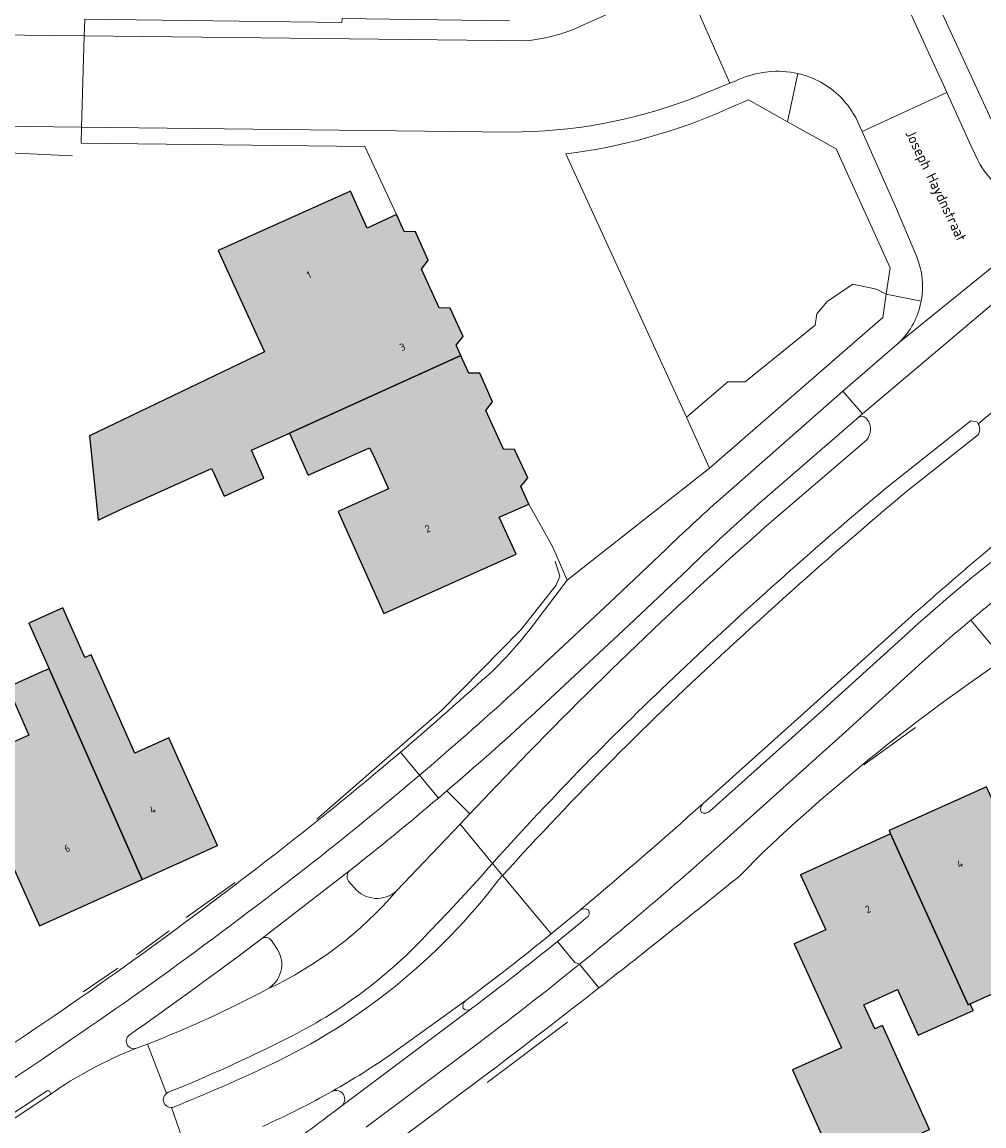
# Model space of a CAD drawing. Header units: metres. Extents: x 195286 to 196278, y 327273 to 327838.
# Tile 25 of 46: x 195825 to 195890, y 327551 to 327626. Entities that reach past the tile are written whole.
import ezdxf
from ezdxf.enums import TextEntityAlignment as Align

# ---------------------------------------------------------------- set-up
doc = ezdxf.new("R2010")
doc.units = ezdxf.units.M
for name, color, linetype, lineweight in [('B-WE-IE-TERREINAFSCHEIDING_KUNSTMATIG_HEKWERK-G', 253, 'IE-TERREINAFSCHEIDING-KUNSTMATIG', 18), ('B-WE-OG-BEBOUWING-GV', 250, 'Continuous', 25), ('B-WE-OG-BEBOUWING-T18', 1, 'Continuous', 25), ('B-WE-OG-TERREIN_BEGROEID-GV', 253, 'Continuous', 9), ('B-WE-OG-TERREIN_ERF-GV', 253, 'Continuous', 9), ('B-WE-OG-TOPOGRAFIE-T18', 2, 'Continuous', 35), ('B-WE-VH-GESLOTENVERHARDING_ASFALT-GV', 253, 'Continuous', 9), ('B-WE-VH-OPENVERHARDING_BETONELEMENT-GV', 253, 'Continuous', 9), ('B-WE-VH-OPENVERHARDING_BETONSTRAATSTEEN-GV', 253, 'Continuous', 9), ('B-WE-VH-OPENVERHARDING_SIERBESTRATING-GV', 253, 'Continuous', 9), ('B-WE-VH-OPENVERHARDING_STRAATBAKSTEEN-GV', 253, 'Continuous', 9), ('B-WE-VH-TEGEL-GV', 253, 'Continuous', 9)]:
    doc.layers.add(name, color=color, linetype=linetype, lineweight=lineweight)
doc.layers.add('B-WE-OG-BEBOUWING-V', color=7, linetype='Continuous', lineweight=5, true_color=0xfff3f2)
doc.styles.add('NLCS-ISO-M200-T18', font='NLCS-ISO.ttf', dxfattribs={"height": 0.36})
doc.linetypes.add('IE-TERREINAFSCHEIDING-KUNSTMATIG', pattern='A,4,[82,NLCS.SHX,S=0.75,R=90,X=0,Y=0],4,-2', length=10)

msp = doc.modelspace()

# ---------------------------------------------------------------- hatches: boundary and pattern name
at = {"layer": 'B-WE-OG-BEBOUWING-V'}
for points in [[(195832.011, 327593.114), (195837.906, 327595.758), (195838.046, 327595.447), (195838.741, 327593.896), (195841.435, 327595.105), (195840.597, 327597.013), (195843.161, 327598.139), (195854.695, 327603.387), (195854.384, 327604.07), (195854.85, 327604.653), (195853.98, 327606.563), (195853.23, 327606.586), (195852.04, 327609.2), (195852.494, 327609.799), (195851.641, 327611.706), (195850.879, 327611.728), (195850.36, 327612.889), (195848.393, 327611.96), (195847.255, 327614.45), (195838.346, 327610.449), (195841.17, 327604.264), (195841.465, 327603.619), (195829.684, 327597.962), (195830.264, 327592.297)], [(195847.46, 327590.565), (195849.506, 327586.003), (195858.424, 327590.003), (195857.273, 327592.482), (195859.282, 327593.372), (195858.747, 327594.565), (195859.214, 327595.133), (195858.322, 327597.054), (195857.576, 327597.076), (195856.387, 327599.68), (195856.846, 327600.26), (195855.991, 327602.183), (195855.235, 327602.199), (195854.819, 327603.114), (195854.695, 327603.387), (195843.161, 327598.139), (195843.99, 327596.251), (195844.405, 327595.327), (195848.543, 327597.163), (195848.819, 327596.644), (195849.826, 327594.398), (195846.425, 327592.872), (195846.791, 327592.056)], [(195836.239, 327574.919), (195835.022, 327577.615), (195832.742, 327576.6), (195830.304, 327582.075), (195829.796, 327583.215), (195829.371, 327583.026), (195827.877, 327586.38), (195825.581, 327585.357), (195826.953, 327582.276), (195833.222, 327568.075), (195838.295, 327570.367)], [(195826.514, 327582.081), (195824.162, 327581.033), (195825.598, 327577.807), (195817.432, 327574.171), (195817.749, 327573.46), (195819.783, 327568.892), (195823.737, 327570.652), (195826.314, 327564.955), (195833.222, 327568.075), (195826.953, 327582.276)], [(195889.029, 327559.693), (195894.05, 327561.964), (195896.522, 327556.499), (195899.024, 327557.631), (195896.556, 327563.088), (195895.446, 327562.586), (195890.219, 327574.11), (195890.116, 327574.322), (195883.556, 327571.379), (195883.652, 327571.161), (195888.892, 327559.631)], [(195879.102, 327550.694), (195880.118, 327548.443), (195886.28, 327551.231), (195883.108, 327558.243), (195882.596, 327558.011), (195881.861, 327559.636), (195884.135, 327560.664), (195885.528, 327557.586), (195889.225, 327559.258), (195889.029, 327559.693), (195888.892, 327559.631), (195883.652, 327571.161), (195877.583, 327568.403), (195879.292, 327564.689), (195877.176, 327563.734), (195880.355, 327556.745), (195877.045, 327555.251)]]:
    msp.add_hatch(color=256, dxfattribs=at).paths.add_polyline_path(points)

# ---------------------------------------------------------------- linework, layer by layer
at = {"layer": 'B-WE-IE-TERREINAFSCHEIDING_KUNSTMATIG_HEKWERK-G'}
for points in [[(195828.532, 327616.837), (195807.957, 327617.787)], [(195861.049, 327589.52), (195861.365, 327588.504), (195861.127, 327587.906), (195858.748, 327584.907), (195853.397, 327579.474), (195844.988, 327572.154)], [(195885.339, 327578.317), (195881.853, 327575.806)], [(195836.199, 327565.509), (195839.502, 327567.883)], [(195832.839, 327563.002), (195835.048, 327564.61)], [(195829.247, 327560.516), (195831.593, 327562.111)], [(195856.466, 327554.412), (195861.892, 327558.479)]]:
    msp.add_lwpolyline(points, dxfattribs=at)
at = {"layer": 'B-WE-OG-BEBOUWING-GV'}
for points in [[(195832.011, 327593.114), (195837.906, 327595.758), (195838.046, 327595.447), (195838.741, 327593.896), (195841.435, 327595.105), (195840.597, 327597.013), (195843.161, 327598.139), (195854.695, 327603.387), (195854.384, 327604.07), (195854.85, 327604.653), (195853.98, 327606.563), (195853.23, 327606.586), (195852.04, 327609.2), (195852.494, 327609.799), (195851.641, 327611.706), (195850.879, 327611.728), (195850.36, 327612.889), (195848.393, 327611.96), (195847.255, 327614.45), (195838.346, 327610.449), (195841.17, 327604.264), (195841.465, 327603.619), (195829.684, 327597.962), (195830.264, 327592.297)], [(195847.46, 327590.565), (195849.506, 327586.003), (195858.424, 327590.003), (195857.273, 327592.482), (195859.282, 327593.372), (195858.747, 327594.565), (195859.214, 327595.133), (195858.322, 327597.054), (195857.576, 327597.076), (195856.387, 327599.68), (195856.846, 327600.26), (195855.991, 327602.183), (195855.235, 327602.199), (195854.819, 327603.114), (195854.695, 327603.387), (195843.161, 327598.139), (195843.99, 327596.251), (195844.405, 327595.327), (195848.543, 327597.163), (195848.819, 327596.644), (195849.826, 327594.398), (195846.425, 327592.872), (195846.791, 327592.056)], [(195836.239, 327574.919), (195835.022, 327577.615), (195832.742, 327576.6), (195830.304, 327582.075), (195829.796, 327583.215), (195829.371, 327583.026), (195827.877, 327586.38), (195825.581, 327585.357), (195826.953, 327582.276), (195833.222, 327568.075), (195838.295, 327570.367)], [(195826.514, 327582.081), (195824.162, 327581.033), (195825.598, 327577.807), (195817.432, 327574.171), (195817.749, 327573.46), (195819.783, 327568.892), (195823.737, 327570.652), (195826.314, 327564.955), (195833.222, 327568.075), (195826.953, 327582.276)], [(195889.029, 327559.693), (195894.05, 327561.964), (195896.522, 327556.499), (195899.024, 327557.631), (195896.556, 327563.088), (195895.446, 327562.586), (195890.219, 327574.11), (195890.116, 327574.322), (195883.556, 327571.379), (195883.652, 327571.161), (195888.892, 327559.631)], [(195879.102, 327550.694), (195880.118, 327548.443), (195886.28, 327551.231), (195883.108, 327558.243), (195882.596, 327558.011), (195881.861, 327559.636), (195884.135, 327560.664), (195885.528, 327557.586), (195889.225, 327559.258), (195889.029, 327559.693), (195888.892, 327559.631), (195883.652, 327571.161), (195877.583, 327568.403), (195879.292, 327564.689), (195877.176, 327563.734), (195880.355, 327556.745), (195877.045, 327555.251)]]:
    msp.add_lwpolyline(points, close=True, dxfattribs=at)
at = {"layer": 'B-WE-OG-TERREIN_BEGROEID-GV'}
for points in [[(195874.084, 327620.607), (195872.725, 327620.015)], [(195861.786, 327616.954), (195869.9, 327599.221), (195872.689, 327601.597), (195873.86, 327601.597), (195878.57, 327605.413), (195878.685, 327606.194), (195879.397, 327607.022)], [(195881.117, 327608.195), (195879.397, 327607.022)], [(195881.117, 327608.195), (195882.718, 327607.859)], [(195883.375, 327607.507), (195882.718, 327607.859)], [(195869.9, 327599.221), (195870.065, 327598.86), (195871.47, 327595.784)], [(195854.649, 327571.809), (195855.301, 327572.494), (195853.754, 327574.049)], [(195847.14, 327567.961), (195847.535, 327567.515)]]:
    msp.add_lwpolyline(points, dxfattribs=at)
msp.add_lwpolyline([(195847.221, 327568.683, 0.411773), (195847.14, 327567.961)], format="xyb", dxfattribs=at)
at = {"layer": 'B-WE-OG-TERREIN_ERF-GV'}
msp.add_lwpolyline([(195835.022, 327577.615), (195836.239, 327574.919), (195838.295, 327570.367), (195833.222, 327568.075), (195826.314, 327564.955), (195823.737, 327570.652), (195819.783, 327568.892), (195817.749, 327573.46), (195817.432, 327574.171), (195825.598, 327577.807), (195824.162, 327581.033), (195826.514, 327582.081), (195826.953, 327582.276), (195825.581, 327585.357), (195827.877, 327586.38), (195829.371, 327583.026), (195829.796, 327583.215), (195830.304, 327582.075), (195832.742, 327576.6)], close=True, dxfattribs=at)
for points in [[(195856.921, 327582.207, 0.031621), (195859.574, 327585.207)], [(195893.533, 327584.386, 0.045913), (195875.072, 327569.919)], [(195850.629, 327576.654, 0.008835), (195856.921, 327582.207)], [(195839.852, 327568.001, 0.01452), (195850.629, 327576.654)], [(195864.01, 327560.782, -0.003168), (195856.665, 327555.116)]]:
    msp.add_lwpolyline(points, format="xyb", dxfattribs=at)
msp.add_lwpolyline([(195894.05, 327561.964), (195889.029, 327559.693), (195889.225, 327559.258), (195885.528, 327557.586), (195884.135, 327560.664), (195881.861, 327559.636), (195882.596, 327558.011), (195883.108, 327558.243), (195886.28, 327551.231), (195880.118, 327548.443), (195879.102, 327550.694), (195877.045, 327555.251), (195880.355, 327556.745), (195877.176, 327563.734), (195879.292, 327564.689), (195877.583, 327568.403), (195883.652, 327571.161), (195883.556, 327571.379), (195890.116, 327574.322)], dxfattribs=at)
at = {"layer": 'B-WE-VH-GESLOTENVERHARDING_ASFALT-GV'}
for points in [[(195889.541, 327616.528), (195889.103, 327617.484), (195887.456, 327621.094), (195881.739, 327618.473)], [(195884.24, 327604.245), (195896.652, 327614.286), (195897.148, 327614.655)], [(195881.768, 327599.44), (195891.328, 327607.506), (195891.942, 327607.972)], [(195889.569, 327598.769), (195895.455, 327603.675)], [(195889.633, 327598.658), (195889.688, 327598.391), (195889.592, 327598.054), (195884.744, 327594.22)], [(195871.031, 327573.199), (195878.493, 327579.882), (195884.421, 327585.238)], [(195856.842, 327569.166), (195854.649, 327571.809), (195850.367, 327567.315)], [(195857.52, 327568.35), (195857.272, 327568.076)], [(195857.52, 327568.35), (195860.785, 327564.414)], [(195833.574, 327556.988), (195833.212, 327556.849)], [(195833.574, 327556.988), (195834.859, 327553.67)], [(195836.377, 327549.37), (195835.195, 327552.717)]]:
    msp.add_lwpolyline(points, dxfattribs=at)
for points in [[(195897.148, 327614.655, -0.461564), (195889.541, 327616.528)], [(195885.421, 327610.037, -0.144736), (195885.73, 327607.048)], [(195885.73, 327607.048, -0.153209), (195884.24, 327604.245)], [(195881.486, 327599.203, -0.327688), (195882.007, 327599.164)], [(195882.007, 327599.164, -0.072648), (195882.09, 327599.068)], [(195882.09, 327599.068, -0.356853), (195882.03, 327597.678)], [(195869.874, 327582.461, -0.014811), (195883.311, 327594.41)], [(195884.421, 327585.238, -0.004236), (195887.808, 327588.214)], [(195872.736, 327583.639, 0.023176), (195857.52, 327568.35)], [(195857.246, 327569.626, -0.020697), (195869.874, 327582.461)], [(195862.759, 327566.038, 0.006948), (195871.031, 327573.199)], [(195852.52, 327564.503, 0.012196), (195856.83, 327569.152)], [(195857.272, 327568.076, -0.119898), (195841.802, 327555.57)], [(195850.367, 327567.315, -0.107768), (195841.645, 327560.689)], [(195842.969, 327557.368, 0.092553), (195852.52, 327564.503)], [(195855.028, 327559.929, 0.00983), (195860.785, 327564.414)], [(195834.987, 327553.742, 0.021542), (195842.969, 327557.368)], [(195835.383, 327552.757, -0.091633), (195835.195, 327552.717)]]:
    msp.add_lwpolyline(points, format="xyb", dxfattribs=at)
at = {"layer": 'B-WE-VH-OPENVERHARDING_BETONELEMENT-GV'}
msp.add_lwpolyline([(195823.897, 327551.507), (195827.015, 327553.595)], dxfattribs=at)
at = {"layer": 'B-WE-VH-OPENVERHARDING_BETONSTRAATSTEEN-GV'}
for points in [[(195873.184, 327621.86, -0.074868), (195875.064, 327622.442)], [(195875.406, 327622.485, -0.085975), (195877.403, 327622.381)], [(195877.403, 327622.381, -0.017986), (195877.808, 327622.274)], [(195877.808, 327622.274, -0.141175), (195880.562, 327620.49)], [(195880.562, 327620.49, -0.056475), (195881.313, 327619.404)], [(195881.392, 327599.123, -0.066738), (195881.486, 327599.203)], [(195869.64, 327588.621, -0.014798), (195875.549, 327594.062)], [(195872.736, 327583.639, -0.012614), (195884.744, 327594.22)], [(195857.147, 327574.431, -0.021907), (195875.172, 327591.781)], [(195891.245, 327591.134, 0.004232), (195887.808, 327588.214)], [(195891.767, 327590.501, 0.019558), (195884.862, 327584.726)], [(195889.069, 327585.559, -0.00669), (195892.454, 327588.332)], [(195885.815, 327582.743, -0.00665), (195889.069, 327585.559)], [(195859.416, 327579.057, -0.008682), (195853.754, 327574.049)], [(195851.914, 327575.105, -0.014329), (195840.918, 327566.292)], [(195847.221, 327568.683, 0.00884), (195853.189, 327573.568)], [(195870.893, 327572.608, -0.310604), (195871.031, 327573.199)], [(195870.893, 327572.608, 0.331936), (195871.486, 327572.687)], [(195850.367, 327567.315, -0.427273), (195847.535, 327567.515)], [(195840.918, 327566.292, -0.019615), (195821.67, 327552.8)], [(195862.759, 327566.038, -0.003411), (195860.785, 327564.414)], [(195861.213, 327563.902, 0.002782), (195863.153, 327565.487)], [(195862.759, 327566.038, -0.248164), (195863.315, 327566.026)], [(195863.315, 327566.026, -0.400783), (195863.153, 327565.487)], [(195832.346, 327557.594, 0.008842), (195841.259, 327564.071)], [(195841.259, 327564.071, -0.41266), (195841.94, 327563.972)], [(195855.425, 327559.386, 0.008339), (195861.213, 327563.902)], [(195842.341, 327563.366, -0.429768), (195841.645, 327560.689)], [(195833.574, 327556.988, 0.030702), (195841.645, 327560.689)], [(195855.028, 327559.929, 0.271018), (195854.857, 327559.387)], [(195855.387, 327559.357, -0.332523), (195854.857, 327559.387)], [(195832.851, 327556.713, -0.8588), (195832.346, 327557.594)], [(195827.015, 327553.595, -0.060187), (195832.851, 327556.713)], [(195850.075, 327556.346, -0.021818), (195846.052, 327553.827)], [(195835.383, 327552.757, 0.013228), (195841.802, 327555.57)], [(195826.83, 327553.833, -0.735234), (195827.015, 327553.595)], [(195834.859, 327553.67, 0.728991), (195835.195, 327552.717)], [(195834.987, 327553.742, 0.069097), (195834.859, 327553.67)], [(195846.052, 327553.827, -0.024082), (195841.344, 327551.449)], [(195846.052, 327553.827, -0.850704), (195846.671, 327552.824)], [(195846.671, 327552.824, -0.004314), (195842.495, 327549.733)]]:
    msp.add_lwpolyline(points, format="xyb", dxfattribs=at)
for points in [[(195875.064, 327622.442), (195875.236, 327622.466), (195875.406, 327622.485)], [(195881.486, 327599.203), (195881.768, 327599.44), (195880.446, 327600.966)], [(195881.392, 327599.123), (195875.549, 327594.062)], [(195889.633, 327598.658), (195889.569, 327598.769), (195889.489, 327598.906), (195889.081, 327598.986), (195883.311, 327594.41)], [(195875.172, 327591.781), (195882.03, 327597.678)], [(195859.416, 327579.057), (195866.002, 327585.185), (195869.64, 327588.621)], [(195871.486, 327572.687), (195878.936, 327579.35), (195884.862, 327584.726)], [(195872.424, 327570.663), (195880.615, 327578.023), (195885.815, 327582.743)], [(195853.189, 327573.568), (195851.914, 327575.105)], [(195855.301, 327572.494), (195857.147, 327574.431)], [(195853.189, 327573.568), (195853.754, 327574.049)], [(195857.246, 327569.626), (195856.842, 327569.166), (195856.83, 327569.152)], [(195856.83, 327569.152), (195857.52, 327568.35)], [(195841.259, 327564.071), (195847.221, 327568.683)], [(195842.341, 327563.366), (195841.94, 327563.972)], [(195862.702, 327562.371), (195862.387, 327562.484), (195861.213, 327563.902)], [(195855.028, 327559.929), (195850.075, 327556.346)], [(195846.671, 327552.824), (195855.387, 327559.357)], [(195855.387, 327559.357), (195855.425, 327559.386)], [(195832.851, 327556.713), (195833.212, 327556.849)], [(195848.314, 327551.394), (195855.464, 327556.74)], [(195823.705, 327551.771), (195826.83, 327553.833)]]:
    msp.add_lwpolyline(points, dxfattribs=at)
at = {"layer": 'B-WE-VH-OPENVERHARDING_SIERBESTRATING-GV'}
msp.add_lwpolyline([(195889.069, 327585.559), (195890.415, 327583.94), (195893.817, 327586.571), (195892.454, 327588.332)], dxfattribs=at)
at = {"layer": 'B-WE-VH-OPENVERHARDING_STRAATBAKSTEEN-GV'}
for points in [[(195872.831, 327621.718), (195869.748, 327628.71), (195867.544, 327627.709), (195863.206, 327625.763)], [(195829.327, 327624.915), (195803.169, 327625.208), (195803.169, 327619.074), (195829.141, 327618.77)], [(195829.327, 327624.915), (195829.141, 327618.77), (195858.04, 327618.432)], [(195859.085, 327624.581), (195829.327, 327624.915)]]:
    msp.add_lwpolyline(points, dxfattribs=at)
at = {"layer": 'B-WE-VH-TEGEL-GV'}
for points in [[(195901.069, 327620.079), (195895.023, 327615.612), (195891.992, 327616.898), (195891.432, 327617.136), (195887.306, 327626.075), (195884.689, 327631.956)], [(195883.266, 327630.231), (195886.491, 327623.197), (195887.197, 327621.66), (195887.456, 327621.094)], [(195857.976, 327625.921), (195846.7, 327626.071), (195846.679, 327625.809), (195829.358, 327626.036), (195829.327, 327624.915)], [(195877.403, 327622.381), (195876.714, 327619.132)], [(195873.184, 327621.86), (195872.831, 327621.718), (195870.142, 327620.635)], [(195874.084, 327620.607), (195876.714, 327619.132)], [(195876.714, 327619.132), (195879.999, 327617.291), (195883.642, 327609.279), (195883.375, 327607.507), (195885.73, 327607.048)], [(195885.421, 327610.037), (195883.988, 327613.411), (195881.739, 327618.473), (195881.476, 327619.048), (195881.313, 327619.404)], [(195829.141, 327618.77), (195829.121, 327617.678), (195848.226, 327617.454), (195850.36, 327612.889), (195850.879, 327611.728), (195851.641, 327611.706), (195852.494, 327609.799), (195852.04, 327609.2), (195853.23, 327606.586), (195853.98, 327606.563), (195854.85, 327604.653), (195854.384, 327604.07), (195854.695, 327603.387), (195854.819, 327603.114), (195855.235, 327602.199), (195855.991, 327602.183), (195856.846, 327600.26), (195856.387, 327599.68), (195857.576, 327597.076), (195858.322, 327597.054), (195859.214, 327595.133), (195858.747, 327594.565), (195859.282, 327593.372), (195860.897, 327590.467), (195861.877, 327588.246)], [(195883.375, 327607.507), (195883.14, 327605.944), (195871.47, 327595.784), (195861.877, 327588.246), (195859.574, 327585.207)], [(195880.446, 327600.966), (195884.24, 327604.245)], [(195872.173, 327593.709), (195880.446, 327600.966)], [(195858.271, 327580.696), (195864.74, 327586.73), (195868.521, 327590.321)], [(195851.914, 327575.105), (195850.629, 327576.654)], [(195873.497, 327568.321), (195875.072, 327569.919)], [(195839.852, 327568.001), (195839.575, 327567.788)], [(195864.01, 327560.782), (195862.702, 327562.371)], [(195849.771, 327549.98), (195856.665, 327555.116)]]:
    msp.add_lwpolyline(points, dxfattribs=at)
for points in [[(195859.085, 327624.581, 0.092979), (195863.206, 327625.763)], [(195870.142, 327620.635, -0.090243), (195858.04, 327618.432)], [(195861.786, 327616.954, 0.073584), (195872.725, 327620.015)], [(195868.521, 327590.321, -0.009372), (195872.173, 327593.709)], [(195851.914, 327575.105, 0.008588), (195858.271, 327580.696)], [(195872.424, 327570.663, -0.013106), (195862.702, 327562.371)], [(195839.575, 327567.788, -0.020497), (195820.627, 327554.475)], [(195864.01, 327560.782, 0.004111), (195873.497, 327568.321)], [(195862.702, 327562.371, -0.009421), (195855.464, 327556.74)]]:
    msp.add_lwpolyline(points, format="xyb", dxfattribs=at)

# ---------------------------------------------------------------- texts
at = {"layer": 'B-WE-OG-BEBOUWING-T18', "style": 'NLCS-ISO-M200-T18'}
for s, rotation, p in [('1', 24.1, (195844.462, 327608.811)), ('3', 24.5, (195850.775, 327603.95)), ('2', 24.1, (195852.466, 327591.715)), ('4', 24.3, (195833.933, 327572.785)), ('6', 24.3, (195828.169, 327570.182)), ('4', 24.1, (195888.334, 327569.138)), ('2', 24.4, (195882.133, 327566.077))]:
    msp.add_text(s, height=0.5, rotation=rotation, dxfattribs=at).set_placement(p, align=Align.MIDDLE)
at = {"layer": 'B-WE-OG-TOPOGRAFIE-T18', "style": 'NLCS-ISO-M200-T18'}
msp.add_text('Joseph Haydnstraat', height=0.7, rotation=295.72718, dxfattribs=at).set_placement((195886.633, 327614.788), align=Align.MIDDLE)

doc.saveas('drawing.dxf')
